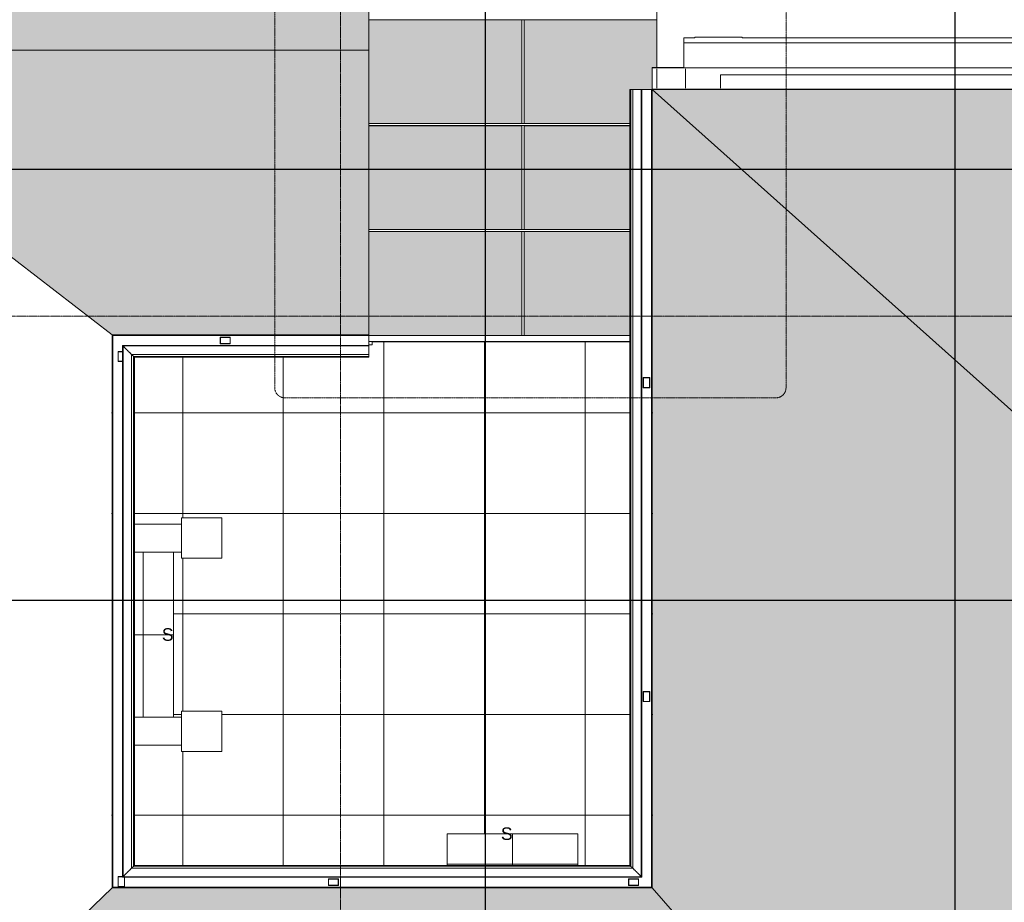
# Model space of a CAD drawing. Header units: millimetres. Extents: x -33648 to 6973, y -21926 to 4148.
# Tile 5 of 7: x -13390 to -3600, y -11734 to -2960. Entities that reach past the tile are written whole.
import ezdxf

# ---------------------------------------------------------------- set-up
doc = ezdxf.new("R2010")
doc.units = ezdxf.units.MM
for name, pattern in [('_Tracejado médio', [4, 3, -1]), ('_Tracejado pequeno', [2.25, 1.5, -0.75]), ('_Traço - ponto', [16, 12, -2, 0, -2])]:
    doc.linetypes.add(name, pattern=pattern)
for name, color, linetype, lineweight in [('A-ANNO-SYMB', 150, 'Continuous', 9), ('A-FLOR-PATT', 8, 'Continuous', 18), ('A-GENM', 13, 'Continuous', 18), ('A-GLAZ-CURT', 52, 'Continuous', 18), ('A-GLAZ-CWMG', 51, 'Continuous', 18), ('A-ROOF', 132, 'Continuous', 18), ('A-ROOF-OTLN', 132, 'Continuous', 18), ('A-ROOF-PATT', 132, 'Continuous', 18), ('A-WALL', 113, 'Continuous', 18), ('G-ANNO-SYMB', 111, 'Continuous', 9), ('S-COLS', 52, 'Continuous', 18), ('S-GRID', 1, 'Continuous', 9), ('S-STRS', 31, 'Continuous', 18), ('S-STRS-ANNO', 31, 'Continuous', 18), ('S-STRS-IDEN', 31, 'Continuous', 18)]:
    doc.layers.add(name, color=color, linetype=linetype, lineweight=lineweight)
doc.styles.add('Arial', font='arial.ttf', dxfattribs={"height": 125})

# ---------------------------------------------------------------- blocks, each defined once
blk = doc.blocks.new('Generic Models 2 - Generic Models 2-3017803-PLANTA COBERTURA - LAYOUT')
at = {"layer": 'A-GENM'}
for p, q in [((-11381.2, -7913.5), (-11781.1, -7913.5)), ((-11781.1, -7913.5), (-11781.1, -8313.5)), ((-11781, -7913.5), (-11381.1, -7913.5)), ((-11381.2, -8313.5), (-11381.2, -7913.5)), ((-11381.1, -7913.5), (-11381.1, -8313.4)), ((-12472.1, -7973.4), (-12470.7, -7973.4)), ((-12250.1, -7973.4), (-11781.1, -7973.4)), ((-12470.7, -8253.4), (-12472.1, -8253.4)), ((-11781.1, -8253.4), (-12250.1, -8253.4)), ((-11781.1, -8313.5), (-11381.2, -8313.5)), ((-11381.2, -9833.5), (-11781.1, -9833.5)), ((-11781.1, -9833.5), (-11781.1, -10233.4)), ((-11381.2, -10233.4), (-11381.2, -9833.5)), ((-11381.1, -9833.5), (-11381.1, -10233.5)), ((-12472.1, -9893.5), (-12470.7, -9893.5)), ((-12250.1, -9893.5), (-11781.1, -9893.5)), ((-12470.7, -10173.5), (-12472.1, -10173.5)), ((-11781.1, -10173.5), (-12250.1, -10173.5)), ((-11781.1, -10233.4), (-11381.2, -10233.4)), ((-11381.1, -10233.5), (-11781, -10233.5))]:
    blk.add_line(p, q, dxfattribs=at)
blk = doc.blocks.new('Generic Models 19 - Generic Models 19-3087287-PLANTA COBERTURA - LAYOUT')
at = {"layer": 'A-GENM'}
for p, q in [((-6678.6, -3140), (-6785.9, -3140)), ((-6785.9, -3140), (-6785.9, -3190)), ((-6785.9, -3190), (3343.8, -3190)), ((-6207, -3135.1), (-6678.6, -3135.1)), ((-6678.6, -3135.1), (-6678.6, -3140)), ((-6207, -3140), (-6207, -3135.1)), ((2764.1, -3140), (-6207, -3140))]:
    blk.add_line(p, q, dxfattribs=at)
blk = doc.blocks.new('Rectangular Mullion - 6x12 cm metal-3947380-PLANTA COBERTURA - LAYOUT')
at = {"layer": 'A-GLAZ-CWMG'}
for p, q in [((-8385.8, -6099), (-7322.1, -6099)), ((-8385.8, -6159), (-7322.1, -6159)), ((-7322.1, -6163.8), (-8385.8, -6163.8)), ((-7101.5, -6099), (-7100.1, -6099)), ((-7101.5, -6159), (-7100.1, -6159)), ((-7100.1, -6163.8), (-7101.5, -6163.8))]:
    blk.add_line(p, q, dxfattribs=at)
blk = doc.blocks.new('System Panel - Vidro 2cm escuro2-V2-PLANTA COBERTURA - LAYOUT')
at = {"layer": 'A-GLAZ-CURT'}
blk.add_hatch(color=256, dxfattribs=at).paths.add_polyline_path([(-7322.1, -3993.6), (-7322.1, -3655.1), (-7101.5, -3655.1), (-7101.5, -3993.6), (-7100.1, -3993.6), (-7100.1, -3655.1), (-7054.9, -3655.1), (-7054.9, -3653.7), (-7100.1, -3653.1), (-7100.1, -3436.5), (-7054.9, -3436.5), (-7054.9, -2960.4), (-8375.8, -2960.4), (-8375.8, -3993.6), (-7921.9, -3993.6)], flags=0)
blk.add_line((-7054.9, -2960.4), (-8375.8, -2960.4), dxfattribs=at)
blk = doc.blocks.new('System Panel - Vidro 2cm escuro2-V1-PLANTA COBERTURA - LAYOUT')
at = {"layer": 'A-GLAZ-CURT'}
blk.add_hatch(color=256, dxfattribs=at).paths.add_polyline_path([(-8395.8, -1886.8), (-8395.8, -853.6), (-9918.6, -853.6), (-9918.6, -1886.8)], flags=0)
blk.add_line((-8395.8, -853.6), (-9918.6, -853.6), dxfattribs=at)
blk = doc.blocks.new('System Panel - Vidro 2cm escuro2-V3-PLANTA COBERTURA - LAYOUT')
at = {"layer": 'A-GLAZ-CURT'}
h = blk.add_hatch(color=256, dxfattribs=at)
h.paths.add_polyline_path([(-8375.8, -5047), (-7322.1, -5047), (-7322.1, -4013.8), (-8375.8, -4013.8)], flags=0)
h.paths.add_polyline_path([(-7101.5, -5047), (-7100.1, -5047), (-7100.1, -4013.8), (-7101.5, -4013.8), (-7101.5, -4460)], flags=0)
for p, q in [((-7322.1, -4013.8), (-8375.8, -4013.8)), ((-7100.1, -4013.8), (-7101.5, -4013.8))]:
    blk.add_line(p, q, dxfattribs=at)
blk = doc.blocks.new('System Panel - Vidro 2cm escuro2-V4-PLANTA COBERTURA - LAYOUT')
at = {"layer": 'A-GLAZ-CURT'}
blk.add_hatch(color=256, dxfattribs=at).paths.add_polyline_path([(-8395.8, -6099), (-8395.8, -5067.2), (-9918.6, -5067.2), (-9918.6, -6093.5), (-9965.8, -6093.5), (-9965.8, -6094.9), (-9918.6, -6094.9), (-9918.6, -6099)], flags=0)
for p, q in [((-8395.8, -5067.2), (-9918.6, -5067.2)), ((-9965.8, -6093.5), (-9965.8, -6094.9))]:
    blk.add_line(p, q, dxfattribs=at)
blk = doc.blocks.new('Rectangular Mullion - 6x12 cm metal-3947385-PLANTA COBERTURA - LAYOUT')
at = {"layer": 'A-GLAZ-CWMG'}
for p, q in [((-9918.6, -6099), (-8385.8, -6099)), ((-9918.6, -6159), (-8385.8, -6159)), ((-8385.8, -6163.8), (-9885.3, -6163.8))]:
    blk.add_line(p, q, dxfattribs=at)
blk = doc.blocks.new('Rectangular Mullion - 2x5 cm metal-V9-PLANTA COBERTURA - LAYOUT')
at = {"layer": 'A-GLAZ-CWMG'}
for p, q in [((-8385.8, -3993.6), (-7322.1, -3993.6)), ((-8385.8, -4013.6), (-7322.1, -4013.6)), ((-7101.5, -3993.6), (-7100.1, -3993.6)), ((-7101.5, -4013.6), (-7100.1, -4013.6))]:
    blk.add_line(p, q, dxfattribs=at)
blk = doc.blocks.new('Rectangular Mullion - 2x5 cm metal-V7-PLANTA COBERTURA - LAYOUT')
at = {"layer": 'A-GLAZ-CWMG'}
for p, q in [((-9918.6, -833.4), (-8385.8, -833.4)), ((-9918.6, -853.4), (-8385.8, -853.4))]:
    blk.add_line(p, q, dxfattribs=at)
blk = doc.blocks.new('Rectangular Mullion - 2x5 cm metal-4019198-PLANTA COBERTURA - LAYOUT')
at = {"layer": 'A-GLAZ-CWMG'}
for p, q in [((-8395.8, -5067), (-8375.8, -5067)), ((-8395.8, -5067), (-8395.8, -6099)), ((-8375.8, -5067), (-8375.8, -6099))]:
    blk.add_line(p, q, dxfattribs=at)
blk = doc.blocks.new('Rectangular Mullion - 2x5 cm metal-V10-PLANTA COBERTURA - LAYOUT')
at = {"layer": 'A-GLAZ-CWMG'}
for p, q in [((-8395.8, 2306.8), (-8375.8, 2306.8)), ((-8395.8, 2306.8), (-8395.8, 1273.4)), ((-8375.8, 2306.8), (-8375.8, 1273.4)), ((-8375.8, 1273.4), (-8395.8, 1273.4))]:
    blk.add_line(p, q, dxfattribs=at)
blk = doc.blocks.new('Generic Models 1 - Generic Models 24-4258923-PLANTA COBERTURA - LAYOUT')
at = {"layer": 'A-GENM'}
for p, q in [((-11397, -6094.9), (-11397, -6093.5)), ((-11297, -6116.9), (-11397, -6116.9)), ((-11397, -6116.9), (-11397, -6181.9)), ((-11395, -6179.9), (-11395, -6118.9)), ((-11395, -6118.9), (-11299, -6118.9)), ((-11299, -6118.9), (-11299, -6179.9)), ((-11297, -6093.5), (-11297, -6094.9)), ((-11297, -6181.9), (-11297, -6116.9)), ((-12470.7, -6258.3), (-12472.1, -6258.3)), ((-12366.4, -6258.3), (-12412.3, -6258.3)), ((-12412.3, -6258.3), (-12412.3, -6358.3)), ((-12410.3, -6356.3), (-12410.3, -6260.3)), ((-12410.3, -6260.3), (-12366.4, -6260.3)), ((-11397, -6181.9), (-11297, -6181.9)), ((-11299, -6179.9), (-11395, -6179.9)), ((-12472.1, -6358.3), (-12470.7, -6358.3)), ((-12412.3, -6358.3), (-12366.4, -6358.3)), ((-12366.4, -6356.3), (-12410.3, -6356.3)), ((-7189.6, -6518.3), (-7189.6, -6618.3)), ((-7124.6, -6518.3), (-7189.6, -6518.3)), ((-7187.6, -6520.3), (-7126.6, -6520.3)), ((-7187.6, -6616.3), (-7187.6, -6520.3)), ((-7126.6, -6520.3), (-7126.6, -6616.3)), ((-7124.6, -6618.3), (-7124.6, -6518.3)), ((-7101.5, -6518.3), (-7100.1, -6518.3)), ((-7189.6, -6618.3), (-7124.6, -6618.3)), ((-7126.6, -6616.3), (-7187.6, -6616.3)), ((-7100.1, -6618.3), (-7101.5, -6618.3)), ((-7189.6, -9638.3), (-7189.6, -9738.3)), ((-7124.6, -9638.3), (-7189.6, -9638.3)), ((-7187.6, -9640.3), (-7126.6, -9640.3)), ((-7187.6, -9736.3), (-7187.6, -9640.3)), ((-7126.6, -9640.3), (-7126.6, -9736.3)), ((-7124.6, -9738.3), (-7124.6, -9638.3)), ((-7101.5, -9638.3), (-7100.1, -9638.3)), ((-7189.6, -9738.3), (-7124.6, -9738.3)), ((-7126.6, -9736.3), (-7187.6, -9736.3)), ((-7100.1, -9738.3), (-7101.5, -9738.3)), ((-12470.7, -11478.3), (-12472.1, -11478.3)), ((-12366.4, -11478.3), (-12412.3, -11478.3)), ((-12412.3, -11478.3), (-12412.3, -11578.3)), ((-12410.3, -11576.3), (-12410.3, -11480.3)), ((-12410.3, -11480.3), (-12366.4, -11480.3)), ((-12349.3, -11483.8), (-12349.3, -11576.3)), ((-12347.3, -11578.3), (-12347.3, -11483.8)), ((-10221.1, -11502.3), (-10321.1, -11502.3)), ((-10321.1, -11502.3), (-10321.1, -11567.3)), ((-10319.1, -11565.3), (-10319.1, -11504.3)), ((-10319.1, -11504.3), (-10223.1, -11504.3)), ((-10223.1, -11504.3), (-10223.1, -11565.3)), ((-10221.1, -11567.3), (-10221.1, -11502.3)), ((-7236.2, -11502.3), (-7336.2, -11502.3)), ((-7336.2, -11502.3), (-7336.2, -11567.3)), ((-7334.2, -11565.3), (-7334.2, -11504.3)), ((-7334.2, -11504.3), (-7238.2, -11504.3)), ((-7238.2, -11504.3), (-7238.2, -11565.3)), ((-7236.2, -11567.3), (-7236.2, -11502.3)), ((-12472.1, -11578.3), (-12470.7, -11578.3)), ((-12412.3, -11578.3), (-12347.3, -11578.3)), ((-12349.3, -11576.3), (-12410.3, -11576.3)), ((-10321.1, -11567.3), (-10221.1, -11567.3)), ((-10321.1, -11589.5), (-10321.1, -11588.1)), ((-10223.1, -11565.3), (-10319.1, -11565.3)), ((-10221.1, -11588.1), (-10221.1, -11589.5)), ((-7336.2, -11567.3), (-7236.2, -11567.3)), ((-7336.2, -11589.5), (-7336.2, -11588.1)), ((-7238.2, -11565.3), (-7334.2, -11565.3)), ((-7236.2, -11588.1), (-7236.2, -11589.5))]:
    blk.add_line(p, q, dxfattribs=at)
blk = doc.blocks.new('ORNAMENTO SUPERIOR - ORNAMENTO SUPERIOR-4323885-PLANTA COBERTURA - LAYOUT')
at = {"layer": 'A-GENM'}
for p, q in [((-7054.9, -2874.7), (-7054.9, -3436.5)), ((-7054.9, -3449), (-7054.9, -3641.2)), ((-6770.8, -3641.2), (-6770.8, -3449)), ((-7054.9, -3653.6), (-7054.9, -3655.1)), ((-6770.8, -3655.1), (-6770.8, -3653.6))]:
    blk.add_line(p, q, dxfattribs=at)

msp = doc.modelspace()

# ---------------------------------------------------------------- hatches: boundary and pattern name
at = {"layer": 'A-FLOR-PATT'}
h = msp.add_hatch(dxfattribs=at)
h.set_pattern_fill('FP_3', color=256, style=0, pattern_type=2)
h.set_pattern_definition([(180, (-9769.8, -11868.5), (-1e-13, -1000), []), (270, (-9769.8, -11868.5), (1000, 6e-14), [])])
h.paths.add_polyline_path([(-10494.482, -11589.517), (-10321.115, -11589.517), (-10321.115, -11588.084), (-12470.707, -11588.084), (-12470.707, -11578.267), (-12472.141, -11578.267), (-12472.141, -11589.517), (-11780.785, -11589.517)], flags=0)
h.paths.add_polyline_path([(-10221.115, -11589.517), (-9139.808, -11589.517), (-9139.808, -11588.084), (-10221.115, -11588.084)], flags=0)
h.paths.add_polyline_path([(-7100.089, -11589.517), (-7100.089, -9738.267), (-7101.523, -9738.267), (-7101.523, -11588.084), (-7236.197, -11588.084), (-7236.197, -11589.517), (-7101.523, -11589.517)], flags=0)
h.paths.add_polyline_path([(-7839.808, -11589.517), (-7336.197, -11589.517), (-7336.197, -11588.084), (-7839.808, -11588.084)], flags=0)
h.paths.add_polyline_path([(-12472.141, -11478.267), (-12470.707, -11478.267), (-12470.707, -10173.543), (-12472.141, -10173.543), (-12472.141, -10892.596)], flags=0)
h.paths.add_polyline_path([(-11780.785, -11367.504), (-9139.808, -11367.504), (-9139.808, -11053.492), (-7839.808, -11053.492), (-7839.808, -11367.504), (-7322.103, -11367.504), (-7322.103, -6163.786), (-9885.286, -6163.786), (-9885.286, -6191.388), (-9918.615, -6191.388), (-9918.615, -6315.505), (-12250.127, -6315.505), (-12250.127, -7973.441), (-11781.115, -7973.441), (-11780.785, -7913.492), (-11381.115, -7913.492), (-11381.217, -8313.492), (-11781.115, -8313.492), (-11781.115, -8253.441), (-12250.127, -8253.441), (-12250.127, -8254.758), (-11861.115, -8254.758), (-11861.115, -9892.324), (-12250.127, -9892.324), (-12250.127, -9893.543), (-11781.115, -9893.543), (-11780.785, -9833.492), (-11381.115, -9833.543), (-11381.217, -10233.492), (-11781.115, -10233.441), (-11781.115, -10173.543), (-12250.127, -10173.543), (-12250.127, -11367.504), (-12102.36, -11367.504)], flags=0)
h.paths.add_polyline_path([(-12470.707, -9893.543), (-12470.707, -9892.324), (-12472.141, -9892.324), (-12472.141, -9893.543)], flags=0)
h.paths.add_polyline_path([(-7101.523, -9638.267), (-7100.089, -9638.267), (-7100.089, -6618.267), (-7101.523, -6618.267), (-7101.523, -9284.436)], flags=0)
h.paths.add_polyline_path([(-12470.707, -8254.758), (-12470.707, -8253.441), (-12472.141, -8253.441), (-12472.141, -8254.758)], flags=0)
h.paths.add_polyline_path([(-12470.707, -7973.441), (-12470.707, -6358.267), (-12472.141, -6358.267), (-12472.141, -7973.441)], flags=0)
h.paths.add_polyline_path([(-7100.089, -6518.267), (-7100.089, -6163.786), (-7101.523, -6163.786), (-7101.523, -6518.267)], flags=0)
h.paths.add_polyline_path([(-12470.707, -6258.267), (-12470.287, -6094.925), (-11396.955, -6094.925), (-11396.955, -6093.492), (-12472.141, -6093.492), (-12472.141, -6258.267)], flags=0)
h.paths.add_polyline_path([(-10494.482, -6094.925), (-10035.286, -6094.925), (-10035.286, -6093.492), (-11296.955, -6093.492), (-11296.955, -6094.925)], flags=0)
at = {"layer": 'A-ROOF-PATT'}
h = msp.add_hatch(dxfattribs=at)
h.set_pattern_fill('FP_14', color=256, style=0, pattern_type=2)
h.set_pattern_definition([(99.798, (48.806, 944.587), (-266.70171, 1286.9659), [15.672, -1551.546]), (180, (63.47, 960.03), (-3e-14, -257.393), [17.335, -249.364]), (93.673, (55.473, 814.603), (-266.72883886, 4118.28810838), [145.726, -28999.548]), (180, (267.5, 940.73), (-3e-14, -257.393), [46.672, -220.027]), (180, (267.5, 960.03), (-3e-14, -257.393), [45.339, -221.361]), (107.268, (71.476, 934.29), (-266.703995, 772.17878), [26.954, -2668.465]), (123.668, (83.477, 916.273), (-533.405487, 772.17677), [21.649, -4308.098]), (138.502, (99.479, 902.117), (-2933.719532, 2573.904027), [21.365, -4251.682]), (161.19, (122.148, 894.395), (-800.099973, 257.39147), [23.949, -4765.758]), (172.15, (134.15, 876.378), (-266.70025, -5e-05), [18.846, -1865.714]), (160.426, (115.481, 878.951), (-2933.691569, 1029.593874), [26.89, -5351.196]), (142.329, (90.145, 887.96), (-1066.80115, 772.17687), [25.271, -1659.437]), (125.465, (70.142, 903.404), (-2400.3308645, 3346.093074), [25.282, -5031.096]), (266.327, (222.161, 960.03), (-1600.3769996, -24967.11909735), [145.726, -28999.548]), (265.913, (212.826, 1071.996), (-266.675731, -3860.898062), [112.251, -7371.182]), (94.087, (63.474, 960.03), (-266.6770692, 3603.505412), [112.251, -7371.182]), (180, (144.82, 894.4), (-3e-14, -257.393), [22.669, -244.03]), (202.115, (170.154, 904.691), (-1866.8976116, -772.1845335), [27.349, -5442.348]), (220.977, (183.49, 916.273), (-266.7015, -257.390853), [17.663, -3514.933]), (233.494, (196.824, 934.29), (-533.40474, -772.175918), [22.415, -2219.132]), (252.732, (204.826, 960.03), (-533.40876, -1801.749843), [26.954, -2668.465]), (180, (222.16, 960.03), (-3e-14, -257.393), [17.335, -249.364]), (260.202, (222.16, 960.03), (5.4e-05, -257.39339), [15.672, -1551.546]), (252.058, (219.494, 944.587), (-1066.805011, -3346.110578), [21.644, -4307.16]), (234.535, (212.826, 923.995), (-533.407626, -772.17561), [25.282, -5031.096]), (217.671, (198.16, 903.404), (-266.70075, -257.39281), [25.271, -1659.437]), (199.574, (178.155, 887.96), (-2133.593519, -772.194577), [26.89, -5351.196]), (187.85, (152.82, 878.95), (-1600.199596, -257.393465), [18.846, -1865.714]), (107.942, (55.473, 923.995), (-266.701075, 772.179631), [21.644, -4307.16]), (180, (47.47, 940.73), (-3e-14, -257.393), [46.672, -220.027]), (180, (46.14, 960.03), (-3e-14, -257.393), [45.339, -221.361])])
h.paths.add_polyline_path([(-18212.298, -3262.005), (-9918.615, -3261.738), (-9918.615, -433.618), (-21981.115, -433.618), (-21981.115, -3262.005)], flags=0)
h = msp.add_hatch(dxfattribs=at)
h.set_pattern_fill('FP_10', color=256, style=0, pattern_type=2)
h.set_pattern_definition([(279.798, (486.194, -1263.565), (266.69303, -1286.91565), [15.672, -1551.486]), (0, (471.53, -1279), (0, 257.383), [17.335, -249.364]), (273.673, (479.526, -1133.586), (266.71826863, -4118.1234473), [145.721, -28998.391]), (0, (267.5, -1259.7), (0, 257.383), [46.672, -220.027]), (0, (267.5, -1279), (0, 257.383), [45.339, -221.361]), (287.268, (463.524, -1253.27), (266.69509, -772.150132), [26.953, -2668.367]), (303.669, (451.523, -1235.252), (533.403718, -772.146376), [21.648, -4307.979]), (318.503, (435.521, -1221.096), (2933.713523, -2573.807768), [21.365, -4251.607]), (341.191, (412.851, -1213.375), (800.101625, -257.376538), [23.948, -4765.738]), (352.15, (400.85, -1195.358), (266.699974, -0.00193), [18.846, -1865.713]), (340.427, (419.519, -1197.932), (2933.696347, -1029.537981), [26.89, -5351.172]), (322.33, (444.855, -1206.94), (1066.79976, -772.14804), [25.27, -1659.413]), (305.466, (464.858, -1222.383), (2400.32602, -3345.962403), [25.281, -5030.962]), (86.327, (312.839, -1279.008), (1600.31312974, 24966.12414527), [145.721, -28998.391]), (85.912, (322.173, -1390.969), (266.732138, 3860.739799), [112.247, -7370.889]), (274.088, (471.526, -1279.008), (266.7296967, -3603.3571234), [112.247, -7370.889]), (0, (390.18, -1213.38), (0, 257.383), [22.669, -244.03]), (22.114, (364.846, -1223.67), (1866.899971, 772.147432), [27.348, -5442.317]), (40.976, (351.51, -1235.252), (266.700708, 257.381608), [17.663, -3514.872]), (53.493, (338.176, -1253.27), (533.404146, 772.14592), [22.415, -2219.074]), (72.732, (330.174, -1279.008), (533.388277, 1801.683953), [26.953, -2668.367]), (0, (312.84, -1279), (0, 257.383), [17.335, -249.364]), (80.202, (312.84, -1279.01), (-0.00193, 257.38255), [15.672, -1551.486]), (72.057, (315.506, -1263.565), (1066.823978, 3345.970184), [21.643, -4307.004]), (54.534, (322.173, -1242.974), (533.406017, 772.145124), [25.281, -5030.962]), (37.67, (336.84, -1222.383), (266.70031, 257.38309), [25.27, -1659.413]), (19.573, (356.845, -1206.94), (2133.597574, 772.153988), [26.89, -5351.172]), (7.85, (382.18, -1197.932), (1600.19888, 257.39135), [18.846, -1865.713]), (287.943, (479.526, -1242.974), (266.70531, -772.146435), [21.643, -4307.004]), (0, (487.53, -1259.7), (0, 257.383), [46.672, -220.027]), (0, (488.86, -1279), (0, 257.383), [45.339, -221.361])])
h.paths.add_polyline_path([(-12472.141, -6093.492), (-9918.615, -6093.492), (-9918.615, -3261.738), (-16132.795, -3262.005), (-12504.949, -6068.115)], flags=0)
h = msp.add_hatch(dxfattribs=at)
h.set_pattern_fill('FP_15', color=256, style=0, pattern_type=2)
h.set_pattern_definition([(99.819, (48.806, 736.585), (-266.69378, 1284.11452), [15.639, -1548.206]), (180, (63.47, 752), (-3e-14, -256.823), [17.335, -249.364]), (93.681, (55.473, 606.89), (-266.71891896, 4109.1586222), [145.405, -28935.526]), (180, (267.5, 732.73), (-3e-14, -256.823), [46.672, -220.027]), (180, (267.5, 752), (-3e-14, -256.823), [45.339, -221.361]), (107.304, (71.475, 726.312), (-266.702786, 770.466816), [26.9, -2663.071]), (123.726, (83.477, 708.335), (-533.39598, 770.471483), [21.616, -4301.485]), (138.565, (99.479, 694.21), (-2933.71578, 2568.203418), [21.344, -4247.546]), (161.229, (122.148, 686.505), (-800.101233, 256.81732), [23.943, -4764.66]), (172.167, (134.15, 668.527), (-266.70037, 0.00058), [18.845, -1865.637]), (160.467, (115.481, 671.096), (-2933.707672, 1027.265432), [26.884, -5349.866]), (142.39, (90.144, 680.084), (-1066.79488, 770.47492), [25.25, -1658.064]), (125.525, (70.142, 695.494), (-2400.324554, 3338.67991), [25.245, -5023.7]), (266.319, (222.161, 751.995), (-1600.31701644, -24911.7763469), [145.405, -28935.526]), (265.904, (212.826, 863.712), (-266.6723455, -3852.339933), [112.004, -7354.925]), (94.096, (63.474, 751.995), (-266.674038, 3595.5168275), [112.004, -7354.925]), (180, (144.82, 686.5), (-3e-14, -256.823), [22.669, -244.03]), (202.07, (170.155, 696.778), (-1866.906447, -770.450063), [27.34, -5440.64]), (220.914, (183.489, 708.335), (-266.701574, -256.820612), [17.646, -3511.584]), (233.434, (196.824, 726.312), (-533.394124, -770.472555), [22.383, -2215.955]), (252.696, (204.825, 751.995), (-533.4063, -1797.756195), [26.9, -2663.071]), (180, (222.16, 752), (-3e-14, -256.823), [17.335, -249.364]), (260.181, (222.16, 751.995), (0.0015, -256.82234), [15.639, -1548.206]), (252.021, (219.494, 736.585), (-1066.787106, -3338.698125), [21.601, -4298.519]), (234.475, (212.826, 716.04), (-533.405962, -770.464875), [25.245, -5023.7]), (217.61, (198.16, 695.494), (-266.69888, -256.82434), [25.25, -1658.064]), (199.533, (178.155, 680.084), (-2133.605397, -770.449459), [26.884, -5349.866]), (187.833, (152.82, 671.096), (-1600.19849, -256.82827), [18.845, -1865.637]), (107.979, (55.473, 716.04), (-266.697393, 770.469175), [21.601, -4298.519]), (180, (47.47, 732.73), (-3e-14, -256.823), [46.672, -220.027]), (180, (46.14, 752), (-3e-14, -256.823), [45.339, -221.361])])
h.paths.add_polyline_path([(-1968.026, -8237.347), (2783.885, -3655.147), (-7100.089, -3655.147), (-2776.665, -7515.347)], flags=0)
h = msp.add_hatch(dxfattribs=at)
h.set_pattern_fill('FP_8', color=256, style=0, pattern_type=2)
h.set_pattern_definition([(189.748, (-1003.03, -149.314), (-1293.68608, -266.6992), [15.752, -1559.413]), (270, (-1018.56, -134.65), (258.737, 2e-14), [17.335, -249.364]), (183.654, (-872.37, -142.646), (-4139.79071074, -266.73069032), [146.484, -29150.342]), (270, (-999.15, 69.38), (258.737, 2e-14), [46.672, -220.027]), (270, (-1018.56, 69.38), (258.737, 2e-14), [45.339, -221.361]), (197.183, (-992.682, -126.644), (-776.21286, -266.69607), [27.083, -2681.173]), (213.53, (-974.571, -114.643), (-776.212997, -533.398832), [21.727, -4323.691]), (228.353, (-960.34, -98.641), (-2587.387903, -2933.67993), [21.414, -4261.442]), (251.099, (-952.578, -75.971), (-258.731977, -800.10165), [23.962, -4768.35]), (262.11, (-934.467, -63.97), (0.00167, -266.69996), [18.848, -1865.897]), (250.332, (-937.054, -82.639), (-1034.950411, -2933.698236), [26.906, -5354.34]), (232.184, (-946.11, -107.975), (-776.21916, -1066.79342), [25.32, -1662.679]), (215.324, (-961.634, -127.978), (-3363.569126, -2400.324374), [25.369, -5048.537]), (356.346, (-1018.556, 24.041), (25097.47796243, -1600.3885365), [146.484, -29150.342]), (355.934, (-1131.107, 14.707), (3881.055926, -266.6866013), [112.835, -7409.474]), (184.066, (-1018.556, -134.645), (-3622.3186863, -266.686698), [112.835, -7409.474]), (270, (-952.58, -53.3), (258.737, 2e-14), [22.669, -244.03]), (292.219, (-962.928, -27.965), (776.208572, -1866.900708), [27.369, -5446.385]), (311.125, (-974.571, -14.63), (258.736235, -266.700408), [17.703, -3522.836]), (323.637, (-992.682, -1.295), (776.211516, -533.399195), [22.491, -2226.625]), (342.817, (-1018.556, 6.706), (1811.163, -533.389376), [27.083, -2681.173]), (270, (-1018.56, 24.04), (258.737, 2e-14), [17.335, -249.364]), (350.252, (-1018.556, 24.04), (258.73664, -2e-05), [15.752, -1559.413]), (342.145, (-1003.032, 21.374), (3363.576158, -1066.820048), [21.746, -4327.52]), (324.676, (-982.333, 14.707), (776.208591, -533.405795), [25.369, -5048.537]), (307.816, (-961.634, 0.04), (258.73915, -266.6977), [25.32, -1662.679]), (289.668, (-946.11, -19.964), (776.212271, -2133.598701), [26.906, -5354.34]), (277.89, (-937.054, -45.3), (258.72362, -1600.20199), [18.848, -1865.897]), (197.855, (-982.333, -142.646), (-776.209653, -266.704671), [21.746, -4327.52]), (270, (-999.15, -150.65), (258.737, 2e-14), [46.672, -220.027]), (270, (-1018.56, -151.98), (258.737, 2e-14), [45.339, -221.361])])
h.paths.add_polyline_path([(-4043.835, -15111.326), (-1968.026, -12719.312), (-1968.026, -8237.347), (-7100.089, -3655.874), (-7100.089, -11589.517), (-6309.308, -12500.757)], flags=0)
h = msp.add_hatch(dxfattribs=at)
h.set_pattern_fill('FP_12', color=256, style=0, pattern_type=2)
h.set_pattern_definition([(99.678, (48.806, 266.24), (-266.69211, 1303.18496), [15.864, -1570.535]), (180, (63.48, 281.88), (-3e-14, -260.637), [17.335, -249.364]), (93.627, (55.473, 134.619), (-266.6996556, 4170.18712756), [147.555, -29363.501]), (180, (267.5, 262.33), (-3e-14, -260.637), [46.672, -220.027]), (180, (267.5, 281.88), (-3e-14, -260.637), [45.339, -221.361]), (107.065, (71.475, 255.815), (-266.695104, 781.91229), [27.264, -2699.146]), (123.337, (83.477, 237.57), (-533.394432, 781.914399), [21.838, -4345.775]), (138.145, (99.479, 223.235), (-2933.690675, 2606.373748), [21.484, -4275.287]), (160.97, (122.148, 215.416), (-800.101099, 260.633667), [23.98, -4772.036]), (172.052, (134.15, 197.172), (-266.699686, 0.00173), [18.85, -1866.156]), (160.199, (115.481, 199.778), (-2933.702431, 1042.537622), [26.929, -5358.807]), (141.981, (90.144, 208.9), (-1066.7958, 781.915065), [25.39, -1667.278]), (125.126, (70.142, 224.538), (-2400.293421, 3388.285791), [25.494, -5073.242]), (266.373, (222.161, 281.878), (-1600.19399194, -25281.75906185), [147.555, -29363.501]), (265.963, (212.826, 395.255), (-266.722611, -3909.548943), [113.659, -7463.603]), (94.037, (63.475, 281.878), (-266.721619, 3648.9123202), [113.659, -7463.603]), (180, (144.82, 215.42), (-3e-14, -260.637), [22.669, -244.03]), (202.366, (170.154, 225.842), (-1866.9019875, -781.903718), [27.398, -5452.121]), (221.333, (183.489, 237.57), (-266.699291, -260.637302), [17.759, -3534.048]), (233.837, (196.825, 255.815), (-533.39785, -781.91224), [22.598, -2237.239]), (252.935, (204.825, 281.878), (-533.387386, -1824.460572), [27.264, -2699.146]), (180, (222.16, 281.88), (-3e-14, -260.637), [17.335, -249.364]), (260.322, (222.16, 281.88), (0.001175, -260.63655), [15.864, -1570.535]), (252.267, (219.494, 266.24), (-1066.817379, -3388.272609), [21.891, -4356.316]), (234.874, (212.826, 245.389), (-533.398661, -781.91197), [25.494, -5073.242]), (218.019, (198.16, 224.54), (-266.699136, -260.637674), [25.39, -1667.278]), (199.801, (178.155, 208.9), (-2133.6011565, -781.903831), [26.929, -5358.807]), (187.948, (152.82, 199.778), (-1600.1979, -260.646026), [18.85, -1866.156]), (107.733, (55.473, 245.389), (-266.70437, 781.909196), [21.891, -4356.316]), (180, (47.47, 262.33), (-3e-14, -260.637), [46.672, -220.027]), (180, (46.14, 281.88), (-3e-14, -260.637), [45.339, -221.361])])
h.paths.add_polyline_path([(-7921.876, -15111.326), (-4043.835, -15111.326), (-7100.089, -11589.517), (-12472.141, -11589.517), (-16110.538, -15111.326), (-13067.087, -15111.326)], flags=0)

# ---------------------------------------------------------------- linework, layer by layer
at = {"layer": 'A-ANNO-SYMB', "linetype": '_Tracejado médio'}
for p, q in [((-10854.278, 3510.981), (-10854.278, -6619.008)), ((-5770.499, -6619.008), (-5770.499, 3510.981)), ((-10754.278, -6719.008), (-5870.499, -6719.008))]:
    msp.add_line(p, q, dxfattribs=at)
for centre, start, end in [((-10754.278, -6619.008), 180, 270), ((-5870.499, -6619.008), 270, 0)]:
    msp.add_arc(centre, 100, start, end, dxfattribs=at)
at = {"layer": 'A-ROOF'}
for p, q in [((-9918.615, -6093.492), (-9918.615, -433.618)), ((-9918.615, -3261.738), (-16133.141, -3261.738)), ((-16133.141, -3261.738), (-12472.141, -6093.492)), ((-7100.089, -3655.147), (-7100.089, -11589.517)), ((-1968.026, -8237.347), (-7100.089, -3655.147)), ((2783.885, -3655.147), (-7100.089, -3655.147)), ((-12472.141, -6093.492), (-9918.615, -6093.492)), ((-12472.141, -11589.517), (-12472.141, -6093.492)), ((-16110.538, -15111.326), (-12472.141, -11589.517)), ((-7100.089, -11589.517), (-12472.141, -11589.517)), ((-7100.089, -11589.517), (-4043.835, -15111.326))]:
    msp.add_line(p, q, dxfattribs=at)
at = {"layer": 'A-ROOF-OTLN'}
for p, q in [((-6785.989, -3436.432), (-7100.089, -3436.432)), ((-7100.089, -3440.088), (-7100.089, -3436.432)), ((-7100.089, -3440.088), (2998.945, -3440.088)), ((-7100.089, -3647.638), (-7100.089, -3442.6)), ((-7322.103, -3655.147), (-7293.969, -3655.147)), ((-7322.103, -11367.504), (-7322.103, -3655.147)), ((-7317.122, -11372.485), (-7317.122, -3655.147)), ((-7313.982, -11375.624), (-7313.982, -3655.147)), ((-7293.969, -11395.638), (-7293.969, -3655.147)), ((-7292.655, -3655.147), (-7101.523, -3655.147)), ((-7209.318, -11480.289), (-7209.318, -3655.147)), ((-7205.826, -11483.781), (-7205.826, -3655.147)), ((-7106.523, -11583.084), (-7106.523, -3655.147)), ((-7101.523, -11588.084), (-7101.523, -3655.147)), ((2788.94, -3650.093), (-7100.089, -3650.093)), ((-7100.089, -3653.754), (-7100.089, -3650.093)), ((-7100.089, -3653.754), (2785.286, -3653.754)), ((-12470.707, -6094.925), (-12470.707, -11588.084)), ((-9918.615, -6094.925), (-12470.707, -6094.925)), ((-12465.707, -6099.925), (-12465.707, -11583.084)), ((-9918.615, -6099.925), (-12465.707, -6099.925)), ((-9918.615, -6094.925), (-9918.615, -6286.058)), ((-12362.912, -6202.72), (-12366.404, -6199.228)), ((-12366.404, -6199.228), (-12366.404, -11483.781)), ((-9918.615, -6199.228), (-12366.404, -6199.228)), ((-12362.912, -6202.72), (-12362.912, -11480.289)), ((-9918.615, -6202.72), (-12362.912, -6202.72)), ((-12250.127, -6315.505), (-12278.261, -6287.371)), ((-12278.261, -6287.371), (-12278.261, -11395.638)), ((-9918.615, -6287.371), (-12278.261, -6287.371)), ((-12258.247, -6307.385), (-12258.247, -11375.624)), ((-9918.615, -6307.385), (-12258.247, -6307.385)), ((-12255.108, -6310.524), (-12255.108, -11372.485)), ((-9918.615, -6310.524), (-12255.108, -6310.524)), ((-12250.127, -6315.505), (-12250.127, -11367.504)), ((-9918.615, -6315.505), (-12250.127, -6315.505)), ((-9918.615, -6287.371), (-9918.615, -6315.505)), ((-12250.127, -11367.504), (-12278.261, -11395.638)), ((-12278.261, -11395.638), (-7293.969, -11395.638)), ((-12258.247, -11375.624), (-7313.982, -11375.624)), ((-12255.108, -11372.485), (-7317.122, -11372.485)), ((-12250.127, -11367.504), (-7322.103, -11367.504)), ((-7322.103, -11367.504), (-7293.969, -11395.638)), ((-12362.912, -11480.289), (-12366.404, -11483.781)), ((-12366.404, -11483.781), (-7205.826, -11483.781)), ((-12362.912, -11480.289), (-7209.318, -11480.289)), ((-7209.318, -11480.289), (-7205.826, -11483.781)), ((-12470.707, -11588.084), (-7101.523, -11588.084)), ((-12465.707, -11583.084), (-7106.523, -11583.084))]:
    msp.add_line(p, q, dxfattribs=at)
for points in [[(-12279.574, -6286.058), (-12280.774, -6284.863), (-12283.712, -6281.925), (-12289.733, -6275.89), (-12295.233, -6270.403), (-12301.64, -6263.986), (-12308.26, -6257.367), (-12314.798, -6250.852), (-12319.996, -6245.614), (-12324.305, -6241.315), (-12328.707, -6236.955), (-12334.365, -6231.264), (-12341.351, -6224.247), (-12350.852, -6214.859), (-12358.102, -6207.621), (-12362.912, -6202.72)], [(-12279.574, -11396.951), (-12280.769, -11398.151), (-12283.707, -11401.089), (-12289.742, -11407.109), (-12295.229, -11412.61), (-12301.646, -11419.017), (-12308.266, -11425.637), (-12314.78, -11432.175), (-12320.019, -11437.372), (-12324.318, -11441.682), (-12328.677, -11446.083), (-12334.369, -11451.742), (-12341.385, -11458.728), (-12350.774, -11468.229), (-12358.011, -11475.478), (-12362.912, -11480.289)], [(-7292.655, -11396.951), (-7291.455, -11398.146), (-7288.518, -11401.084), (-7282.497, -11407.119), (-7276.997, -11412.606), (-7270.59, -11419.023), (-7263.969, -11425.642), (-7257.432, -11432.157), (-7252.234, -11437.395), (-7247.925, -11441.694), (-7243.523, -11446.053), (-7237.865, -11451.745), (-7230.879, -11458.762), (-7221.378, -11468.15), (-7214.128, -11475.388), (-7209.318, -11480.289)]]:
    msp.add_open_spline(points, degree=3, knots=[0.142857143, 0.142857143, 0.142857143, 0.142857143, 0.285714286, 0.357142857, 0.428571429, 0.5, 0.571428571, 0.625, 0.678571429, 0.705357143, 0.732142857, 0.785714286, 0.839285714, 0.892857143, 1, 1, 1, 1], dxfattribs=at)
at = {"layer": 'A-WALL'}
for p, q in [((-6785.989, -3190.021), (3343.759, -3190.021)), ((-6785.989, -3190.021), (-6785.989, -3440.021)), ((3093.759, -3440.021), (-6785.989, -3440.021)), ((-6771.115, -3641.185), (-6771.115, -3449.016)), ((-6421.115, -3508.492), (-6421.115, -3641.185)), ((2990.016, -3508.492), (-6421.115, -3508.492)), ((-6771.115, -3655.147), (-6771.115, -3653.639)), ((-6421.115, -3653.639), (-6421.115, -3655.147))]:
    msp.add_line(p, q, dxfattribs=at)
at = {"layer": 'G-ANNO-SYMB', "lineweight": 25}
for p, q in [((-8757.442, -21119.396), (-8757.442, 3091.638)), ((-4087.452, -21119.396), (-4087.452, 3091.638)), ((5564.08, -4449.309), (-32819.066, -4449.309)), ((5564.08, -8732.566), (-32819.066, -8732.566))]:
    msp.add_line(p, q, dxfattribs=at)
at = {"layer": 'S-COLS'}
for p, q in [((-10035.286, -6093.492), (-10035.286, -6094.925)), ((-9885.286, -6191.388), (-9885.286, -6161.66)), ((-9918.615, -6191.388), (-9885.286, -6191.388))]:
    msp.add_line(p, q, dxfattribs=at)
at = {"layer": 'S-GRID', "linetype": '_Traço - ponto'}
for p, q in [((-10201.115, 3648.273), (-10201.115, -21925.591)), ((5705.704, -5908.492), (-33392.798, -5908.492))]:
    msp.add_line(p, q, dxfattribs=at)
at = {"layer": 'S-STRS'}
for p, q in [((-12470.707, -8254.758), (-12472.141, -8254.758)), ((-12161.115, -8254.758), (-12250.127, -8254.758)), ((-11861.115, -8254.758), (-12161.115, -8254.758)), ((-12161.115, -9892.324), (-12161.115, -8254.758)), ((-11861.115, -9892.324), (-11861.115, -8254.758)), ((-12472.141, -9892.324), (-12470.707, -9892.324)), ((-12161.115, -9892.324), (-12250.127, -9892.324)), ((-11861.115, -9892.324), (-12161.115, -9892.324)), ((-7839.808, -11053.492), (-9139.808, -11053.492)), ((-9139.808, -11053.492), (-9139.808, -11353.492)), ((-7839.808, -11053.492), (-7839.808, -11353.492)), ((-9139.808, -11353.492), (-9139.808, -11367.504)), ((-7839.808, -11353.492), (-9139.808, -11353.492)), ((-7839.808, -11353.492), (-7839.808, -11367.504)), ((-9139.808, -11588.084), (-9139.808, -11589.517)), ((-7839.808, -11588.084), (-7839.808, -11589.517))]:
    msp.add_line(p, q, dxfattribs=at)
at = {"layer": 'S-STRS', "linetype": '_Tracejado pequeno'}
for p, q in [((-12161.115, -9892.324), (-12161.115, -8254.758)), ((-11861.115, -9892.324), (-11861.115, -8254.758)), ((-7839.808, -11053.492), (-9139.808, -11053.492)), ((-7839.808, -11353.492), (-9139.808, -11353.492))]:
    msp.add_line(p, q, dxfattribs=at)
at = {"layer": 'S-STRS-ANNO'}
for p, q in [((-12161.115, -9073.541), (-12250.127, -9073.541)), ((-11861.115, -9073.541), (-12161.115, -9073.541)), ((-8489.808, -11053.492), (-8489.808, -11353.492)), ((-8489.808, -11353.492), (-8489.808, -11367.504)), ((-8489.808, -11588.084), (-8489.808, -11589.517))]:
    msp.add_line(p, q, dxfattribs=at)

# ---------------------------------------------------------------- block references
at = {"layer": 'A-GENM'}
for name in ['Generic Models 1 - Generic Models 24-4258923-PLANTA COBERTURA - LAYOUT', 'ORNAMENTO SUPERIOR - ORNAMENTO SUPERIOR-4323885-PLANTA COBERTURA - LAYOUT', 'Generic Models 19 - Generic Models 19-3087287-PLANTA COBERTURA - LAYOUT', 'Generic Models 2 - Generic Models 2-3017803-PLANTA COBERTURA - LAYOUT']:
    msp.add_blockref(name, (0, 0), dxfattribs=at)
at = {"layer": 'A-GLAZ-CURT'}
for name, p in [('System Panel - Vidro 2cm escuro2-V1-PLANTA COBERTURA - LAYOUT', (0, -2106.8)), ('System Panel - Vidro 2cm escuro2-V2-PLANTA COBERTURA - LAYOUT', (0, 0)), ('System Panel - Vidro 2cm escuro2-V1-PLANTA COBERTURA - LAYOUT', (0, -3160.2)), ('System Panel - Vidro 2cm escuro2-V3-PLANTA COBERTURA - LAYOUT', (0, 0)), ('System Panel - Vidro 2cm escuro2-V4-PLANTA COBERTURA - LAYOUT', (0, 0)), ('System Panel - Vidro 2cm escuro2-V3-PLANTA COBERTURA - LAYOUT', (0, -1053.4))]:
    msp.add_blockref(name, p, dxfattribs=at)
at = {"layer": 'A-GLAZ-CWMG'}
for name, p in [('Rectangular Mullion - 2x5 cm metal-V10-PLANTA COBERTURA - LAYOUT', (0, -5267)), ('Rectangular Mullion - 2x5 cm metal-V7-PLANTA COBERTURA - LAYOUT', (0, -3160.2)), ('Rectangular Mullion - 2x5 cm metal-V10-PLANTA COBERTURA - LAYOUT', (0, -6320.4)), ('Rectangular Mullion - 2x5 cm metal-V9-PLANTA COBERTURA - LAYOUT', (0, 0)), ('Rectangular Mullion - 2x5 cm metal-V7-PLANTA COBERTURA - LAYOUT', (0, -4213.6)), ('Rectangular Mullion - 2x5 cm metal-4019198-PLANTA COBERTURA - LAYOUT', (0, 0)), ('Rectangular Mullion - 2x5 cm metal-V9-PLANTA COBERTURA - LAYOUT', (0, -1053.4)), ('Rectangular Mullion - 6x12 cm metal-3947385-PLANTA COBERTURA - LAYOUT', (0, 0)), ('Rectangular Mullion - 6x12 cm metal-3947380-PLANTA COBERTURA - LAYOUT', (0, 0))]:
    msp.add_blockref(name, p, dxfattribs=at)

# ---------------------------------------------------------------- texts
at = {"layer": 'S-STRS-IDEN', "char_height": 125, "width": 138.91224, "attachment_point": 1, "line_spacing_factor": 0.941778, "style": 'Arial'}
for insert in [(-11976.875, -9009.364), (-8605.568, -10989.315)]:
    msp.add_mtext('S', dxfattribs=dict(at, insert=insert))

doc.saveas('drawing.dxf')
